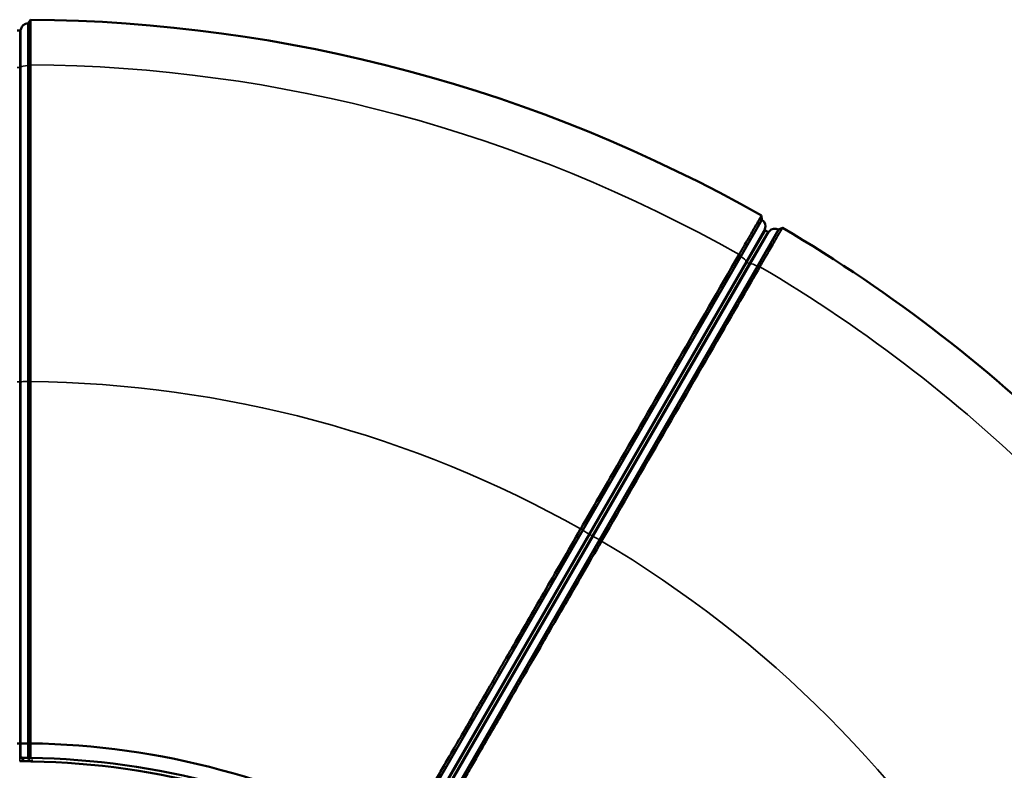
# Model space of a CAD drawing. Header units: millimetres. Extents: x 2950 to 5450, y 1507 to 5094.
# Tile 9 of 10: x 4201 to 5018, y 4472 to 5094. Entities that reach past the tile are written whole.
import ezdxf

# ---------------------------------------------------------------- set-up
doc = ezdxf.new("R2010")
doc.units = ezdxf.units.MM
doc.layers.add('Visibile (ISO)', color=7, linetype='Continuous', lineweight=50)
doc.layers.add('Visibile sottile (ISO)', color=7, linetype='Continuous', lineweight=35)

msp = doc.modelspace()

# ---------------------------------------------------------------- linework, layer by layer
at = {"layer": 'Visibile (ISO)'}
for p, q in [((4209.97, 5094.21), (4208, 5091.25)), ((4209.97, 5094.21), (4208, 5091.25)), ((4208, 5056.17), (4208, 5091.25)), ((4208, 5056.17), (4208, 5091.25)), ((4201.07, 5085.25), (4198.93, 5085.25)), ((4201.07, 5085.25), (4198.93, 5085.25)), ((4208, 4794.15), (4208, 5056.17)), ((4208, 4794.15), (4208, 5056.17)), ((4799.03, 4897.81), (4816.57, 4928.18)), ((4799.03, 4897.81), (4816.57, 4928.18)), ((4816.57, 4928.18), (4816.34, 4931.73)), ((4816.57, 4928.18), (4816.34, 4931.73)), ((4812.89, 4889.81), (4830.42, 4920.18)), ((4812.89, 4889.81), (4830.42, 4920.18)), ((4821.42, 4918.45), (4819.57, 4919.52)), ((4821.42, 4918.45), (4819.57, 4919.52)), ((4833.61, 4921.76), (4830.42, 4920.18)), ((4833.61, 4921.76), (4830.42, 4920.18)), ((4668.02, 4670.89), (4799.03, 4897.81)), ((4668.02, 4670.89), (4799.03, 4897.81)), ((4681.88, 4662.89), (4812.89, 4889.81)), ((4681.88, 4662.89), (4812.89, 4889.81)), ((4208, 4794.15), (4208, 4494.2)), ((4208, 4794.15), (4208, 4494.2)), ((4210, 4794.2), (4210, 4794.25)), ((4210, 4794.2), (4210, 4794.25)), ((4666.34, 4671.98), (4666.31, 4671.93)), ((4666.34, 4671.98), (4666.31, 4671.93)), ((4668.02, 4670.89), (4518.05, 4411.13)), ((4668.02, 4670.89), (4518.05, 4411.13)), ((4681.88, 4662.89), (4531.9, 4403.13)), ((4681.88, 4662.89), (4531.9, 4403.13)), ((4683.63, 4661.93), (4683.66, 4661.98)), ((4683.63, 4661.93), (4683.66, 4661.98)), ((4198.93, 4494.1), (4201.07, 4494.1)), ((4198.93, 4494.1), (4201.07, 4494.1)), ((4208, 4494.2), (4210, 4494.25)), ((4208, 4494.2), (4210, 4494.25)), ((4208, 4494.2), (4208, 4482.28)), ((4208, 4494.2), (4208, 4482.28)), ((4210, 4494.18), (4210, 4494.25)), ((4210, 4494.18), (4210, 4494.25)), ((4210, 4482.18), (4210, 4494.18)), ((4210, 4482.18), (4210, 4494.18)), ((4204.95, 4479.39), (4202.06, 4482.36)), ((4204.95, 4479.39), (4202.06, 4482.36)), ((4209.99, 4482.17), (4210, 4482.18)), ((4209.99, 4482.17), (4210, 4482.18))]:
    msp.add_line(p, q, dxfattribs=at)
for centre, radius, start, end in [((4208, 5085.25), 6, 90.00194, 171.78679), ((4208, 5085.25), 6, 90.00194, 171.78679), ((4200, 3844.25), 1249.99, 60.45716, 89.54284), ((4200, 3844.25), 1249.99, 60.45716, 89.54284), ((4201.07, 5086.25), 1, 270, 351.78679), ((4201.07, 5086.25), 1, 270, 351.78679), ((4813.57, 4922.98), 6, 338.21321, 59.99806), ((4813.57, 4922.98), 6, 338.21321, 59.99806), ((4820.07, 4920.39), 1, 158.21321, 240), ((4820.07, 4920.39), 1, 158.21321, 240), ((4821.92, 4919.31), 1, 240, 321.78679), ((4821.92, 4919.31), 1, 240, 321.78679), ((4827.42, 4914.98), 6, 60.00194, 141.78679), ((4827.42, 4914.98), 6, 60.00194, 141.78679), ((4200, 3844.25), 1249.99, 30.45716, 59.54284), ((4200, 3844.25), 1249.99, 30.45716, 59.54284), ((4200, 3844.25), 650, 60.88151, 89.11849), ((4200, 3844.25), 650, 60.88151, 89.11849), ((4200, 3844.25), 638, 60.89809, 89.10191), ((4200, 3844.25), 638, 60.89809, 89.10191), ((4200, 3844.25), 635.05, 61.0498, 88.9502), ((4200, 3844.25), 635.05, 61.0498, 88.9502)]:
    msp.add_arc(centre, radius, start, end, dxfattribs=at)
for centre, major_axis, ratio, start_param, end_param in [((4201.07, 4494.11), (-1, 0), 0.017455, 1.570796, 2.998245), ((4201.07, 4494.11), (-1, 0), 0.017455, 1.570796, 2.998245), ((4208, 4494.1), (6, 0), 0.017455, 1.57083, 2.998245), ((4208, 4494.1), (6, 0), 0.017455, 1.57083, 2.998245), ((4182.95, 2403.16), (0.51, 2076.67), 0.55289, 6.258649, 6.260615), ((4182.95, 2403.16), (0.51, 2076.67), 0.55289, 6.258649, 6.260615), ((5936.81, 4520.29), (-1818.79, 724.13), 0.590484, 0.623821, 0.62497), ((5936.81, 4520.29), (-1818.79, 724.13), 0.590484, 0.623821, 0.62497)]:
    msp.add_ellipse(centre, major_axis=major_axis, ratio=ratio, start_param=start_param, end_param=end_param, dxfattribs=at)
for points, knots in [([(4209.99, 5056.93), (4209.99, 5059.6), (4209.99, 5062.19), (4209.99, 5064.68), (4209.99, 5065.93), (4209.99, 5067.16), (4209.99, 5068.36), (4209.99, 5068.96), (4209.99, 5069.56), (4209.99, 5070.15), (4209.99, 5070.74), (4209.99, 5071.32), (4209.99, 5071.89), (4209.98, 5074.17), (4209.98, 5076.31), (4209.98, 5078.3), (4209.98, 5079.3), (4209.98, 5080.26), (4209.98, 5081.19), (4209.98, 5082.11), (4209.98, 5083), (4209.98, 5083.84), (4209.98, 5085.51), (4209.98, 5086.99), (4209.98, 5088.27), (4209.98, 5088.92), (4209.98, 5089.51), (4209.98, 5090.06), (4209.98, 5090.61), (4209.98, 5091.11), (4209.97, 5091.55), (4209.97, 5092.43), (4209.97, 5093.09), (4209.97, 5093.53), (4209.97, 5093.98), (4209.97, 5094.21), (4209.97, 5094.21)], [0.00004023, 0.00004023, 0.00004023, 0.00004023, 0.00824689, 0.00824689, 0.00824689, 0.01235023, 0.01235023, 0.01235023, 0.01440189, 0.01440189, 0.01440189, 0.01645356, 0.01645356, 0.01645356, 0.02466022, 0.02466022, 0.02466022, 0.02876356, 0.02876356, 0.02876356, 0.03286689, 0.03286689, 0.03286689, 0.04107355, 0.04107355, 0.04107355, 0.04517689, 0.04517689, 0.04517689, 0.04928022, 0.04928022, 0.04928022, 0.05748688, 0.05748688, 0.05748688, 0.06569355, 0.06569355, 0.06569355, 0.06569355]), ([(4209.99, 5056.93), (4209.99, 5059.6), (4209.99, 5062.19), (4209.99, 5064.68), (4209.99, 5065.93), (4209.99, 5067.16), (4209.99, 5068.36), (4209.99, 5068.96), (4209.99, 5069.56), (4209.99, 5070.15), (4209.99, 5070.74), (4209.99, 5071.32), (4209.99, 5071.89), (4209.98, 5074.17), (4209.98, 5076.31), (4209.98, 5078.3), (4209.98, 5079.3), (4209.98, 5080.26), (4209.98, 5081.19), (4209.98, 5082.11), (4209.98, 5083), (4209.98, 5083.84), (4209.98, 5085.51), (4209.98, 5086.99), (4209.98, 5088.27), (4209.98, 5088.92), (4209.98, 5089.51), (4209.98, 5090.06), (4209.98, 5090.61), (4209.98, 5091.11), (4209.97, 5091.55), (4209.97, 5092.43), (4209.97, 5093.09), (4209.97, 5093.53), (4209.97, 5093.98), (4209.97, 5094.21), (4209.97, 5094.21)], [0.00004023, 0.00004023, 0.00004023, 0.00004023, 0.00824689, 0.00824689, 0.00824689, 0.01235023, 0.01235023, 0.01235023, 0.01440189, 0.01440189, 0.01440189, 0.01645356, 0.01645356, 0.01645356, 0.02466022, 0.02466022, 0.02466022, 0.02876356, 0.02876356, 0.02876356, 0.03286689, 0.03286689, 0.03286689, 0.04107355, 0.04107355, 0.04107355, 0.04517689, 0.04517689, 0.04517689, 0.04928022, 0.04928022, 0.04928022, 0.05748688, 0.05748688, 0.05748688, 0.06569355, 0.06569355, 0.06569355, 0.06569355]), ([(4210, 4794.25), (4210, 4863.03), (4210, 4930.95), (4209.99, 4998.03), (4209.99, 5017.72), (4209.99, 5037.35), (4209.99, 5056.89)], [0.000058, 0.000058, 0.000058, 0.000058, 0.2052539, 0.2052539, 0.2052539, 0.2655129, 0.2655129, 0.2655129, 0.2655129]), ([(4210, 4794.25), (4210, 4863.03), (4210, 4930.95), (4209.99, 4998.03), (4209.99, 5017.72), (4209.99, 5037.35), (4209.99, 5056.89)], [0.000058, 0.000058, 0.000058, 0.000058, 0.2052539, 0.2052539, 0.2052539, 0.2655129, 0.2655129, 0.2655129, 0.2655129]), ([(4816.34, 4931.73), (4816.34, 4931.73), (4816.22, 4931.53), (4816, 4931.15), (4815.89, 4930.95), (4815.75, 4930.71), (4815.58, 4930.42), (4815.5, 4930.27), (4815.4, 4930.11), (4815.31, 4929.94), (4815.21, 4929.78), (4815.1, 4929.59), (4814.99, 4929.4), (4814.55, 4928.63), (4814, 4927.69), (4813.36, 4926.57), (4813.03, 4926.02), (4812.69, 4925.41), (4812.31, 4924.77), (4811.94, 4924.12), (4811.54, 4923.43), (4811.12, 4922.7), (4810.28, 4921.25), (4809.36, 4919.66), (4808.36, 4917.93), (4807.86, 4917.07), (4807.34, 4916.17), (4806.8, 4915.24), (4806.26, 4914.3), (4805.7, 4913.33), (4805.13, 4912.34), (4803.98, 4910.36), (4802.79, 4908.29), (4801.55, 4906.15), (4800.31, 4904), (4799.02, 4901.77), (4797.68, 4899.46)], [0.0000002, 0.0000002, 0.0000002, 0.0000002, 0.00820696, 0.00820696, 0.00820696, 0.01231035, 0.01231035, 0.01231035, 0.01436204, 0.01436204, 0.01436204, 0.01641373, 0.01641373, 0.01641373, 0.0246205, 0.0246205, 0.0246205, 0.02872388, 0.02872388, 0.02872388, 0.03282726, 0.03282726, 0.03282726, 0.04103403, 0.04103403, 0.04103403, 0.04513741, 0.04513741, 0.04513741, 0.0492408, 0.0492408, 0.0492408, 0.05744756, 0.05744756, 0.05744756, 0.06565433, 0.06565433, 0.06565433, 0.06565433]), ([(4816.34, 4931.73), (4816.34, 4931.73), (4816.22, 4931.53), (4816, 4931.15), (4815.89, 4930.95), (4815.75, 4930.71), (4815.58, 4930.42), (4815.5, 4930.27), (4815.4, 4930.11), (4815.31, 4929.94), (4815.21, 4929.78), (4815.1, 4929.59), (4814.99, 4929.4), (4814.55, 4928.63), (4814, 4927.69), (4813.36, 4926.57), (4813.03, 4926.02), (4812.69, 4925.41), (4812.31, 4924.77), (4811.94, 4924.12), (4811.54, 4923.43), (4811.12, 4922.7), (4810.28, 4921.25), (4809.36, 4919.66), (4808.36, 4917.93), (4807.86, 4917.07), (4807.34, 4916.17), (4806.8, 4915.24), (4806.26, 4914.3), (4805.7, 4913.33), (4805.13, 4912.34), (4803.98, 4910.36), (4802.79, 4908.29), (4801.55, 4906.15), (4800.31, 4904), (4799.02, 4901.77), (4797.68, 4899.46)], [0.0000002, 0.0000002, 0.0000002, 0.0000002, 0.00820696, 0.00820696, 0.00820696, 0.01231035, 0.01231035, 0.01231035, 0.01436204, 0.01436204, 0.01436204, 0.01641373, 0.01641373, 0.01641373, 0.0246205, 0.0246205, 0.0246205, 0.02872388, 0.02872388, 0.02872388, 0.03282726, 0.03282726, 0.03282726, 0.04103403, 0.04103403, 0.04103403, 0.04513741, 0.04513741, 0.04513741, 0.0492408, 0.0492408, 0.0492408, 0.05744756, 0.05744756, 0.05744756, 0.06565433, 0.06565433, 0.06565433, 0.06565433]), ([(4814.99, 4889.47), (4816.33, 4891.78), (4817.62, 4894.02), (4818.86, 4896.18), (4819.49, 4897.26), (4820.1, 4898.33), (4820.7, 4899.37), (4821, 4899.89), (4821.3, 4900.41), (4821.6, 4900.92), (4821.89, 4901.43), (4822.18, 4901.93), (4822.47, 4902.43), (4823.61, 4904.4), (4824.67, 4906.25), (4825.67, 4907.98), (4826.17, 4908.84), (4826.65, 4909.68), (4827.11, 4910.48), (4827.57, 4911.28), (4828.01, 4912.05), (4828.43, 4912.77), (4829.27, 4914.22), (4830.01, 4915.5), (4830.65, 4916.62), (4830.97, 4917.18), (4831.27, 4917.69), (4831.54, 4918.17), (4831.81, 4918.64), (4832.06, 4919.07), (4832.29, 4919.45), (4832.73, 4920.22), (4833.06, 4920.79), (4833.28, 4921.18), (4833.5, 4921.56), (4833.61, 4921.76), (4833.61, 4921.76)], [0.00004023, 0.00004023, 0.00004023, 0.00004023, 0.00824689, 0.00824689, 0.00824689, 0.01235023, 0.01235023, 0.01235023, 0.01440189, 0.01440189, 0.01440189, 0.01645356, 0.01645356, 0.01645356, 0.02466022, 0.02466022, 0.02466022, 0.02876356, 0.02876356, 0.02876356, 0.03286689, 0.03286689, 0.03286689, 0.04107355, 0.04107355, 0.04107355, 0.04517689, 0.04517689, 0.04517689, 0.04928022, 0.04928022, 0.04928022, 0.05748688, 0.05748688, 0.05748688, 0.06569355, 0.06569355, 0.06569355, 0.06569355]), ([(4814.99, 4889.47), (4816.33, 4891.78), (4817.62, 4894.02), (4818.86, 4896.18), (4819.49, 4897.26), (4820.1, 4898.33), (4820.7, 4899.37), (4821, 4899.89), (4821.3, 4900.41), (4821.6, 4900.92), (4821.89, 4901.43), (4822.18, 4901.93), (4822.47, 4902.43), (4823.61, 4904.4), (4824.67, 4906.25), (4825.67, 4907.98), (4826.17, 4908.84), (4826.65, 4909.68), (4827.11, 4910.48), (4827.57, 4911.28), (4828.01, 4912.05), (4828.43, 4912.77), (4829.27, 4914.22), (4830.01, 4915.5), (4830.65, 4916.62), (4830.97, 4917.18), (4831.27, 4917.69), (4831.54, 4918.17), (4831.81, 4918.64), (4832.06, 4919.07), (4832.29, 4919.45), (4832.73, 4920.22), (4833.06, 4920.79), (4833.28, 4921.18), (4833.5, 4921.56), (4833.61, 4921.76), (4833.61, 4921.76)], [0.00004023, 0.00004023, 0.00004023, 0.00004023, 0.00824689, 0.00824689, 0.00824689, 0.01235023, 0.01235023, 0.01235023, 0.01440189, 0.01440189, 0.01440189, 0.01645356, 0.01645356, 0.01645356, 0.02466022, 0.02466022, 0.02466022, 0.02876356, 0.02876356, 0.02876356, 0.03286689, 0.03286689, 0.03286689, 0.04107355, 0.04107355, 0.04107355, 0.04517689, 0.04517689, 0.04517689, 0.04928022, 0.04928022, 0.04928022, 0.05748688, 0.05748688, 0.05748688, 0.06569355, 0.06569355, 0.06569355, 0.06569355]), ([(4797.67, 4899.43), (4764.38, 4841.78), (4730.67, 4783.39), (4696.53, 4724.26), (4686.5, 4706.9), (4676.44, 4689.47), (4666.34, 4671.98)], [0.0000008, 0.0000008, 0.0000008, 0.0000008, 0.2051967, 0.2051967, 0.2051967, 0.2654557, 0.2654557, 0.2654557, 0.2654557]), ([(4797.67, 4899.43), (4764.38, 4841.78), (4730.67, 4783.39), (4696.53, 4724.26), (4686.5, 4706.9), (4676.44, 4689.47), (4666.34, 4671.98)], [0.0000008, 0.0000008, 0.0000008, 0.0000008, 0.2051967, 0.2051967, 0.2051967, 0.2654557, 0.2654557, 0.2654557, 0.2654557]), ([(4683.66, 4661.98), (4718.05, 4721.54), (4752.01, 4780.37), (4785.54, 4838.45), (4795.39, 4855.51), (4805.2, 4872.5), (4814.97, 4889.43)], [0.000058, 0.000058, 0.000058, 0.000058, 0.2052539, 0.2052539, 0.2052539, 0.2655129, 0.2655129, 0.2655129, 0.2655129]), ([(4683.66, 4661.98), (4718.05, 4721.54), (4752.01, 4780.37), (4785.54, 4838.45), (4795.39, 4855.51), (4805.2, 4872.5), (4814.97, 4889.43)], [0.000058, 0.000058, 0.000058, 0.000058, 0.2052539, 0.2052539, 0.2052539, 0.2655129, 0.2655129, 0.2655129, 0.2655129]), ([(4201.07, 4482.44), (4201.15, 4482.44), (4201.23, 4482.43), (4201.38, 4482.43), (4201.45, 4482.43), (4201.57, 4482.42), (4201.61, 4482.42), (4201.68, 4482.41), (4201.7, 4482.41), (4201.77, 4482.41), (4201.81, 4482.4), (4201.91, 4482.39), (4201.95, 4482.39), (4202.02, 4482.37), (4202.05, 4482.36), (4202.06, 4482.36)], [0, 0, 0, 0, 0.023421, 0.023421, 0.0469261, 0.0469261, 0.0625251, 0.0625251, 0.0715262, 0.0715262, 0.0893838, 0.0893838, 0.1162894, 0.1162894, 0.1432272, 0.1432272, 0.1432272, 0.1432272]), ([(4201.07, 4482.44), (4201.15, 4482.44), (4201.23, 4482.43), (4201.38, 4482.43), (4201.45, 4482.43), (4201.57, 4482.42), (4201.61, 4482.42), (4201.68, 4482.41), (4201.7, 4482.41), (4201.77, 4482.41), (4201.81, 4482.4), (4201.91, 4482.39), (4201.95, 4482.39), (4202.02, 4482.37), (4202.05, 4482.36), (4202.06, 4482.36)], [0, 0, 0, 0, 0.023421, 0.023421, 0.0469261, 0.0469261, 0.0625251, 0.0625251, 0.0715262, 0.0715262, 0.0893838, 0.0893838, 0.1162894, 0.1162894, 0.1432272, 0.1432272, 0.1432272, 0.1432272]), ([(4204.95, 4479.39), (4204.88, 4479.4), (4204.7, 4479.4), (4204.29, 4479.42), (4203.99, 4479.43), (4203.29, 4479.44), (4202.88, 4479.45), (4202.14, 4479.46), (4201.67, 4479.46), (4201.07, 4479.46)], [0, 0, 0, 0, 0.1616976, 0.1616976, 0.3532959, 0.3532959, 0.5446965, 0.5446965, 0.6741259, 0.6741259, 0.6741259, 0.6741259]), ([(4204.95, 4479.39), (4204.88, 4479.4), (4204.7, 4479.4), (4204.29, 4479.42), (4203.99, 4479.43), (4203.29, 4479.44), (4202.88, 4479.45), (4202.14, 4479.46), (4201.67, 4479.46), (4201.07, 4479.46)], [0, 0, 0, 0, 0.1616976, 0.1616976, 0.3532959, 0.3532959, 0.5446965, 0.5446965, 0.6741259, 0.6741259, 0.6741259, 0.6741259]), ([(4202.06, 4482.36), (4202.11, 4482.36), (4202.2, 4482.35), (4202.42, 4482.34), (4202.56, 4482.34), (4203.08, 4482.33), (4203.53, 4482.32), (4204.34, 4482.31), (4204.63, 4482.31), (4205.17, 4482.3), (4205.41, 4482.3), (4206.02, 4482.3), (4206.41, 4482.29), (4207, 4482.29), (4207.2, 4482.29), (4207.6, 4482.28), (4207.8, 4482.28), (4208, 4482.28)], [-0.8573413, -0.8573413, -0.8573413, -0.8573413, -0.7502653, -0.7502653, -0.6430631, -0.6430631, -0.4283739, -0.4283739, -0.3215616, -0.3215616, -0.2410741, -0.2410741, -0.1207375, -0.1207375, -0.0605108, -0.0605108, 0, 0, 0, 0]), ([(4202.06, 4482.36), (4202.11, 4482.36), (4202.2, 4482.35), (4202.42, 4482.34), (4202.56, 4482.34), (4203.08, 4482.33), (4203.53, 4482.32), (4204.34, 4482.31), (4204.63, 4482.31), (4205.17, 4482.3), (4205.41, 4482.3), (4206.02, 4482.3), (4206.41, 4482.29), (4207, 4482.29), (4207.2, 4482.29), (4207.6, 4482.28), (4207.8, 4482.28), (4208, 4482.28)], [-0.8573413, -0.8573413, -0.8573413, -0.8573413, -0.7502653, -0.7502653, -0.6430631, -0.6430631, -0.4283739, -0.4283739, -0.3215616, -0.3215616, -0.2410741, -0.2410741, -0.1207375, -0.1207375, -0.0605108, -0.0605108, 0, 0, 0, 0]), ([(4209.38, 4479.3), (4209.12, 4479.3), (4208.85, 4479.3), (4208.28, 4479.31), (4207.99, 4479.31), (4207.31, 4479.32), (4206.93, 4479.32), (4206.23, 4479.34), (4205.92, 4479.35), (4205.47, 4479.36), (4205.32, 4479.36), (4205.08, 4479.37), (4205, 4479.38), (4204.95, 4479.39)], [0, 0, 0, 0, 0.0865914, 0.0865914, 0.1727372, 0.1727372, 0.2905417, 0.2905417, 0.4085244, 0.4085244, 0.49537, 0.49537, 0.5822133, 0.5822133, 0.5822133, 0.5822133]), ([(4209.38, 4479.3), (4209.12, 4479.3), (4208.85, 4479.3), (4208.28, 4479.31), (4207.99, 4479.31), (4207.31, 4479.32), (4206.93, 4479.32), (4206.23, 4479.34), (4205.92, 4479.35), (4205.47, 4479.36), (4205.32, 4479.36), (4205.08, 4479.37), (4205, 4479.38), (4204.95, 4479.39)], [0, 0, 0, 0, 0.0865914, 0.0865914, 0.1727372, 0.1727372, 0.2905417, 0.2905417, 0.4085244, 0.4085244, 0.49537, 0.49537, 0.5822133, 0.5822133, 0.5822133, 0.5822133]), ([(4208, 4482.28), (4208, 4482.28), (4207.99, 4482.27), (4207.99, 4482.27), (4207.99, 4482.26), (4207.98, 4482.26)], [0, 0, 0, 0, 0.002004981, 0.002004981, 0.004031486, 0.004031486, 0.004031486, 0.004031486]), ([(4208, 4482.28), (4208, 4482.28), (4207.99, 4482.27), (4207.99, 4482.27), (4207.99, 4482.26), (4207.98, 4482.26)], [0, 0, 0, 0, 0.002004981, 0.002004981, 0.004031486, 0.004031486, 0.004031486, 0.004031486]), ([(4207.98, 4482.26), (4207.99, 4482.26), (4207.99, 4482.26), (4208.66, 4482.23), (4209.33, 4482.2), (4209.99, 4482.17)], [-0.3627304, -0.3627304, -0.3627304, -0.3627304, -0.3603443, -0.3603443, -0.000001, -0.000001, -0.000001, -0.000001]), ([(4209.38, 4479.3), (4209.22, 4479.75), (4209, 4480.25), (4208.53, 4481.23), (4208.26, 4481.75), (4207.98, 4482.26)], [-0.4607973, -0.4607973, -0.4607973, -0.4607973, -0.2314582, -0.2314582, 0, 0, 0, 0]), ([(4207.98, 4482.26), (4207.99, 4482.26), (4207.99, 4482.26), (4208.66, 4482.23), (4209.33, 4482.2), (4209.99, 4482.17)], [-0.3627304, -0.3627304, -0.3627304, -0.3627304, -0.3603443, -0.3603443, -0.000001, -0.000001, -0.000001, -0.000001]), ([(4209.38, 4479.3), (4209.22, 4479.75), (4209, 4480.25), (4208.53, 4481.23), (4208.26, 4481.75), (4207.98, 4482.26)], [-0.4607973, -0.4607973, -0.4607973, -0.4607973, -0.2314582, -0.2314582, 0, 0, 0, 0])]:
    msp.add_open_spline(points, degree=3, knots=knots, dxfattribs=at)
for points in [[(4209.99, 5056.89), (4209.99, 5056.91), (4209.99, 5056.92), (4209.99, 5056.93)], [(4209.99, 5056.89), (4209.99, 5056.91), (4209.99, 5056.92), (4209.99, 5056.93)], [(4797.68, 4899.46), (4797.68, 4899.45), (4797.67, 4899.44), (4797.67, 4899.43)], [(4797.68, 4899.46), (4797.68, 4899.45), (4797.67, 4899.44), (4797.67, 4899.43)], [(4814.97, 4889.43), (4814.98, 4889.45), (4814.99, 4889.46), (4814.99, 4889.47)], [(4814.97, 4889.43), (4814.98, 4889.45), (4814.99, 4889.46), (4814.99, 4889.47)]]:
    msp.add_open_spline(points, degree=3, dxfattribs=at)
for points, weights in [([(4210, 4494.25), (4210, 4616.12), (4210, 4794.2)], [1.62021879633, 1.36780081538, 1.11415418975]), ([(4210, 4494.25), (4210, 4616.12), (4210, 4794.2)], [1.62021879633, 1.36780081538, 1.11415418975]), ([(4666.31, 4671.93), (4577.28, 4517.71), (4516.34, 4412.17)], [1.1148893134, 1.36870329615, 1.62128782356]), ([(4666.31, 4671.93), (4577.28, 4517.71), (4516.34, 4412.17)], [1.1148893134, 1.36870329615, 1.62128782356]), ([(4533.66, 4402.17), (4594.59, 4507.71), (4683.63, 4661.93)], [1.76991659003, 1.49417681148, 1.21709486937]), ([(4533.66, 4402.17), (4594.59, 4507.71), (4683.63, 4661.93)], [1.76991659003, 1.49417681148, 1.21709486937])]:
    msp.add_rational_spline(points, weights, degree=2, dxfattribs=at)
at = {"layer": 'Visibile sottile (ISO)'}
for p, q in [((4201.07, 5054.65), (4201.07, 5085.25)), ((4201.07, 5054.65), (4201.07, 5085.25)), ((4202.06, 5054.87), (4202.06, 5086.1)), ((4202.06, 5054.87), (4202.06, 5086.1)), ((4202.06, 4793.97), (4202.06, 5054.87)), ((4202.06, 4793.97), (4202.06, 5054.87)), ((4209.99, 5056.93), (4208, 5056.17)), ((4209.99, 5056.93), (4208, 5056.17)), ((4201.07, 5054.65), (4198.93, 5054.65)), ((4201.07, 5054.65), (4198.93, 5054.65)), ((4201.07, 4793.94), (4201.07, 5054.65)), ((4201.07, 4793.94), (4201.07, 5054.65)), ((4803.52, 4893.71), (4819.14, 4920.76)), ((4803.52, 4893.71), (4819.14, 4920.76)), ((4804.27, 4893.02), (4819.57, 4919.52)), ((4804.27, 4893.02), (4819.57, 4919.52)), ((4806.13, 4891.95), (4821.42, 4918.45)), ((4806.13, 4891.95), (4821.42, 4918.45)), ((4807.09, 4891.65), (4822.71, 4918.7)), ((4807.09, 4891.65), (4822.71, 4918.7)), ((4673.07, 4667.76), (4803.52, 4893.71)), ((4673.07, 4667.76), (4803.52, 4893.71)), ((4673.91, 4667.24), (4804.27, 4893.02)), ((4673.91, 4667.24), (4804.27, 4893.02)), ((4675.77, 4666.17), (4806.13, 4891.95)), ((4675.77, 4666.17), (4806.13, 4891.95)), ((4676.64, 4665.7), (4807.09, 4891.65)), ((4676.64, 4665.7), (4807.09, 4891.65)), ((4799.03, 4897.81), (4797.68, 4899.46)), ((4799.03, 4897.81), (4797.68, 4899.46)), ((4806.13, 4891.95), (4804.27, 4893.02)), ((4806.13, 4891.95), (4804.27, 4893.02)), ((4814.99, 4889.47), (4812.89, 4889.81)), ((4814.99, 4889.47), (4812.89, 4889.81)), ((4201.07, 4793.94), (4198.93, 4793.94)), ((4201.07, 4793.94), (4198.93, 4793.94)), ((4201.07, 4793.94), (4201.07, 4494.1)), ((4201.07, 4793.94), (4201.07, 4494.1)), ((4202.06, 4793.97), (4202.06, 4494.11)), ((4202.06, 4793.97), (4202.06, 4494.11)), ((4210, 4794.25), (4208, 4794.15)), ((4210, 4794.25), (4208, 4794.15)), ((4668.02, 4670.89), (4666.34, 4671.98)), ((4668.02, 4670.89), (4666.34, 4671.98)), ((4673.07, 4667.76), (4523.14, 4408.08)), ((4673.07, 4667.76), (4523.14, 4408.08)), ((4673.91, 4667.24), (4523.99, 4407.57)), ((4673.91, 4667.24), (4523.99, 4407.57)), ((4675.77, 4666.17), (4525.85, 4406.5)), ((4675.77, 4666.17), (4525.85, 4406.5)), ((4676.64, 4665.7), (4526.71, 4406.02)), ((4676.64, 4665.7), (4526.71, 4406.02)), ((4675.77, 4666.17), (4673.91, 4667.24)), ((4675.77, 4666.17), (4673.91, 4667.24)), ((4683.66, 4661.98), (4681.88, 4662.89)), ((4683.66, 4661.98), (4681.88, 4662.89)), ((4201.07, 4494.1), (4201.07, 4482.44)), ((4201.07, 4494.1), (4201.07, 4482.44)), ((4202.06, 4494.11), (4202.06, 4482.36)), ((4202.06, 4494.11), (4202.06, 4482.36)), ((4201.07, 4479.46), (4201.07, 4482.44)), ((4201.07, 4479.46), (4201.07, 4482.44))]:
    msp.add_line(p, q, dxfattribs=at)
for radius, start, end in [(1212.68, 60.47215, 89.52785), (1212.68, 60.47215, 89.52785), (1212.68, 30.47215, 59.52785), (1212.68, 30.47215, 59.52785), (950, 60.60305, 89.39695), (950, 60.60305, 89.39695), (950, 30.60305, 59.39695), (950, 30.60305, 59.39695)]:
    msp.add_arc((4200, 3844.25), radius, start, end, dxfattribs=at)
for centre, major_axis, ratio, start_param, end_param in [((4201.07, 5054.9), (1, 0), 0.2538, 4.712389, 6.139838), ((4201.07, 5054.9), (1, 0), 0.2538, 4.712389, 6.139838), ((4208, 5054.65), (-6, 0), 0.2538, 4.712423, 6.139838), ((4208, 5054.65), (-6, 0), 0.2538, 4.712423, 6.139838), ((4798.27, 4896.49), (5.2, -3), 0.2538, 0.143348, 1.570762), ((4798.27, 4896.49), (5.2, -3), 0.2538, 0.143348, 1.570762), ((4804.4, 4893.24), (-0.866, 0.5), 0.2538, 0.143348, 1.570796), ((4804.4, 4893.24), (-0.866, 0.5), 0.2538, 0.143348, 1.570796), ((4806.25, 4892.17), (0.866, -0.5), 0.2538, 4.712389, 6.139838), ((4806.25, 4892.17), (0.866, -0.5), 0.2538, 4.712389, 6.139838), ((4812.13, 4888.49), (-5.2, 3), 0.2538, 4.712423, 6.139838), ((4812.13, 4888.49), (-5.2, 3), 0.2538, 4.712423, 6.139838), ((4201.07, 4793.98), (1, 0), 0.034899, 4.712389, 6.139838), ((4201.07, 4793.98), (1, 0), 0.034899, 4.712389, 6.139838), ((4208, 4793.94), (-6, 0), 0.034899, 4.712423, 6.139838), ((4208, 4793.94), (-6, 0), 0.034899, 4.712423, 6.139838), ((4667.91, 4670.71), (5.2, -3), 0.034899, 0.143348, 1.570762), ((4667.91, 4670.71), (5.2, -3), 0.034899, 0.143348, 1.570762), ((4673.93, 4667.27), (-0.866, 0.5), 0.034899, 0.143348, 1.570796), ((4673.93, 4667.27), (-0.866, 0.5), 0.034899, 0.143348, 1.570796), ((4675.79, 4666.2), (0.866, -0.5), 0.034899, 4.712389, 6.139838), ((4675.79, 4666.2), (0.866, -0.5), 0.034899, 4.712389, 6.139838), ((4681.77, 4662.71), (-5.2, 3), 0.034899, 4.712423, 6.139838), ((4681.77, 4662.71), (-5.2, 3), 0.034899, 4.712423, 6.139838)]:
    msp.add_ellipse(centre, major_axis=major_axis, ratio=ratio, start_param=start_param, end_param=end_param, dxfattribs=at)

doc.saveas('drawing.dxf')
